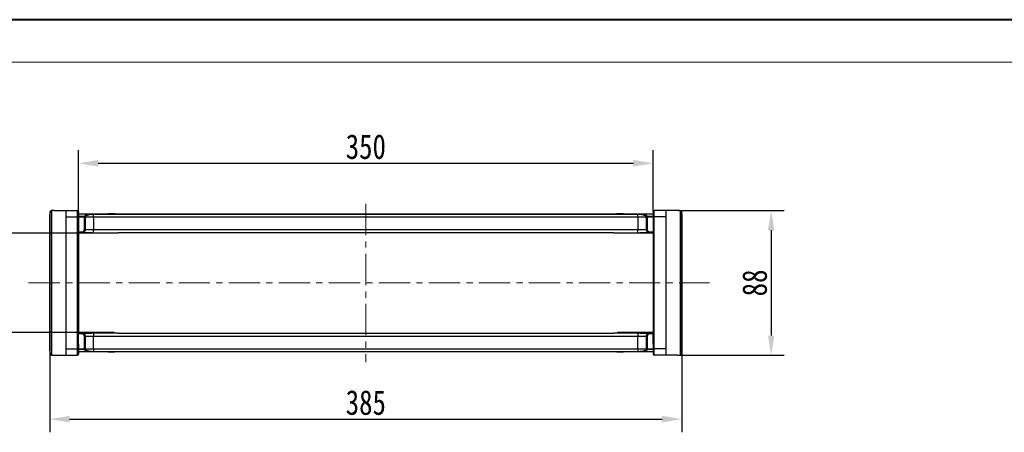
# Model space of a CAD drawing. Header units: millimetres. Extents: x -1374 to 811, y -432 to 1099.
# Tile 24 of 53: x -633 to -33, y 848 to 1099. Entities that reach past the tile are written whole.
import ezdxf

# ---------------------------------------------------------------- set-up
doc = ezdxf.new("R2010")
doc.units = ezdxf.units.MM
doc.linetypes.add('CENTERX2', pattern=[20.32, 12.7, -2.54, 2.54, -2.54])
doc.styles.get("Standard").update_dxf_attribs({"font": '仿宋_GB2312.ttf', "width": 0.8})
doc.dimstyles.new('ISO-60.1', dxfattribs={"dimtxt": 15, "dimasz": 12, "dimexe": 8, "dimexo": 0.625, "dimgap": 2.5, "dimtad": 1, "dimdsep": 46, "dimtxsty": 'Standard', "dimcen": 2.5, "dimadec": 0, "dimazin": 0, "dimtfac": 1, "dimtmove": 0, "dimatfit": 3, "dimfxl": 0, "dimarcsym": 0})

# ---------------------------------------------------------------- blocks, each defined once
blk = doc.blocks.new('*D3929')
at = {"color": 0, "lineweight": -2}
for p, q in [((-597.8, 968.84), (-654.63, 968.84)), ((-646.63, 956.84), (-646.63, 920.34)), ((-597.8, 908.34), (-654.63, 908.34))]:
    blk.add_line(p, q, dxfattribs=at)
at = {"color": 0, "lineweight": 9}
for points in [[(-648.63, 956.84), (-644.63, 956.84), (-646.63, 968.84)], [(-648.63, 920.34), (-644.63, 920.34), (-646.63, 908.34)]]:
    blk.add_solid(points, dxfattribs=at)
at = {"layer": 'Defpoints', "color": 0, "lineweight": 9}
for p in [(-597.17, 968.84), (-646.63, 908.34), (-597.17, 908.34)]:
    blk.add_point(p, dxfattribs=at)
at = {"color": 0, "lineweight": 9, "insert": (-656.63, 938.59), "char_height": 15, "attachment_point": 5, "rotation": 90}
blk.add_mtext('60', dxfattribs=at)
blk = doc.blocks.new('*D3930')
at = {"color": 0, "lineweight": -2}
for p, q in [((-231.66, 982.59), (-167.23, 982.59)), ((-175.23, 970.59), (-175.23, 906.59)), ((-231.66, 894.59), (-167.23, 894.59))]:
    blk.add_line(p, q, dxfattribs=at)
at = {"color": 0, "lineweight": 9}
for points in [[(-177.23, 970.59), (-173.23, 970.59), (-175.23, 982.59)], [(-177.23, 906.59), (-173.23, 906.59), (-175.23, 894.59)]]:
    blk.add_solid(points, dxfattribs=at)
at = {"layer": 'Defpoints', "color": 0, "lineweight": 9}
for p in [(-232.29, 982.59), (-232.29, 894.59), (-175.23, 894.59)]:
    blk.add_point(p, dxfattribs=at)
at = {"color": 0, "lineweight": 9, "insert": (-185.23, 938.59), "char_height": 15, "attachment_point": 5, "rotation": 90}
blk.add_mtext('88', dxfattribs=at)
blk = doc.blocks.new('*D3931')
at = {"color": 0, "lineweight": -2}
for p, q in [((-597.17, 981.93), (-597.17, 1019.39)), ((-247.17, 981.93), (-247.17, 1019.39)), ((-585.17, 1011.39), (-259.17, 1011.39))]:
    blk.add_line(p, q, dxfattribs=at)
at = {"color": 0, "lineweight": 9}
for points in [[(-585.17, 1013.39), (-585.17, 1009.39), (-597.17, 1011.39)], [(-259.17, 1013.39), (-259.17, 1009.39), (-247.17, 1011.39)]]:
    blk.add_solid(points, dxfattribs=at)
at = {"layer": 'Defpoints', "color": 0, "lineweight": 9}
for p in [(-247.17, 1011.39), (-597.17, 981.3), (-247.17, 981.3)]:
    blk.add_point(p, dxfattribs=at)
at = {"color": 0, "lineweight": 9, "insert": (-422.17, 1021.39), "char_height": 15, "attachment_point": 5}
blk.add_mtext('350', dxfattribs=at)
blk = doc.blocks.new('*D3915')
at = {"color": 0, "lineweight": -2}
for p, q in [((-229.67, 901.54), (-229.67, 847.74)), ((-614.67, 896.74), (-614.67, 847.74)), ((-602.67, 855.74), (-241.67, 855.74))]:
    blk.add_line(p, q, dxfattribs=at)
at = {"color": 0, "lineweight": 9}
for points in [[(-602.67, 857.74), (-602.67, 853.74), (-614.67, 855.74)], [(-241.67, 857.74), (-241.67, 853.74), (-229.67, 855.74)]]:
    blk.add_solid(points, dxfattribs=at)
at = {"layer": 'Defpoints', "color": 0, "lineweight": 9}
for p in [(-229.67, 902.16), (-614.67, 897.36), (-229.67, 855.74)]:
    blk.add_point(p, dxfattribs=at)
at = {"color": 0, "lineweight": 9, "insert": (-422.17, 865.74), "char_height": 15, "attachment_point": 5}
blk.add_mtext('385', dxfattribs=at)

msp = doc.modelspace()

# ---------------------------------------------------------------- linework, layer by layer
at = {"color": 7, "lineweight": 40}
msp.add_line((791.206, 1098.694), (-1374.106, 1098.694), dxfattribs=at)
at = {"color": 7, "lineweight": 13}
msp.add_line((765.428, 1072.916), (-1245.219, 1072.916), dxfattribs=at)
at = {"color": 1, "linetype": 'CENTERX2', "lineweight": 13, "ltscale": 1.5}
for p, q in [((-422.171, 986.748), (-422.171, 890.435)), ((-627.593, 938.592), (-212.889, 938.592))]:
    msp.add_line(p, q, dxfattribs=at)
at = {"color": 7, "linetype": 'Continuous', "lineweight": 25}
for p, q in [((-614.771, 897.23), (-614.771, 979.953)), ((-614.757, 980.1), (-614.757, 897.083)), ((-614.392, 895.238), (-614.392, 981.945)), ((-613.656, 982.547), (-613.656, 894.636)), ((-612.054, 982.592), (-612.771, 982.592)), ((-612.771, 982.592), (-612.771, 982.578)), ((-612.054, 982.592), (-604.971, 982.592)), ((-604.971, 982.592), (-604.971, 894.592)), ((-604.971, 982.592), (-597.921, 982.592)), ((-604.971, 978.781), (-597.921, 978.781)), ((-597.921, 978.781), (-597.921, 982.592)), ((-597.921, 898.402), (-597.921, 978.781)), ((-597.171, 981.842), (-597.171, 979.46)), ((-597.171, 980.592), (-422.171, 980.592)), ((-597.171, 979.46), (-597.171, 975.851)), ((-597.171, 979.176), (-593.635, 979.176)), ((-593.635, 978.687), (-597.171, 978.687)), ((-593.635, 978.687), (-593.635, 979.176)), ((-593.635, 978.687), (-593.14, 978.719)), ((-593.632, 978.592), (-593.635, 978.687)), ((-593.632, 971.092), (-593.632, 978.592)), ((-593.632, 978.592), (-593.136, 978.592)), ((-593.14, 978.719), (-593.136, 978.592)), ((-593.136, 978.592), (-593.136, 971.092)), ((-587.975, 978.592), (-593.136, 978.592)), ((-587.975, 980.428), (-422.171, 980.428)), ((-587.975, 980.428), (-587.975, 980.388)), ((-587.975, 978.592), (-587.975, 980.388)), ((-422.171, 980.388), (-587.975, 980.388)), ((-587.975, 978.592), (-587.975, 971.092)), ((-422.171, 978.592), (-587.975, 978.592)), ((-579.07, 980.792), (-579.07, 980.592)), ((-579.07, 980.792), (-578.825, 980.792)), ((-578.825, 980.792), (-578.825, 980.592)), ((-578.825, 980.792), (-578.64, 980.792)), ((-578.64, 980.792), (-578.64, 980.592)), ((-578.64, 980.792), (-578.065, 980.792)), ((-578.065, 980.792), (-578.065, 980.592)), ((-578.065, 980.792), (-577.059, 980.792)), ((-577.059, 980.792), (-577.059, 980.592)), ((-577.059, 980.792), (-577, 980.792)), ((-577, 980.792), (-577, 980.592)), ((-577, 980.792), (-576.272, 980.792)), ((-576.272, 980.792), (-576.272, 980.592)), ((-576.272, 980.792), (-576.153, 980.792)), ((-576.153, 980.592), (-576.153, 980.792)), ((-576.153, 980.792), (-575.761, 980.792)), ((-575.761, 980.792), (-575.761, 980.592)), ((-575.761, 980.792), (-575.08, 980.792)), ((-575.08, 980.792), (-575.08, 980.592)), ((-575.08, 980.792), (-575.076, 980.792)), ((-575.076, 980.592), (-575.076, 980.792)), ((-422.171, 980.592), (-247.171, 980.592)), ((-422.171, 980.428), (-256.367, 980.428)), ((-256.367, 980.388), (-422.171, 980.388)), ((-256.367, 978.592), (-422.171, 978.592)), ((-269.266, 980.792), (-269.266, 980.592)), ((-269.266, 980.792), (-269.262, 980.792)), ((-269.262, 980.792), (-269.262, 980.592)), ((-269.262, 980.792), (-268.581, 980.792)), ((-268.581, 980.792), (-268.581, 980.592)), ((-268.581, 980.792), (-268.189, 980.792)), ((-268.189, 980.792), (-268.189, 980.592)), ((-268.189, 980.792), (-268.07, 980.792)), ((-268.07, 980.792), (-268.07, 980.592)), ((-268.07, 980.792), (-267.343, 980.792)), ((-267.343, 980.792), (-267.343, 980.592)), ((-267.343, 980.792), (-267.284, 980.792)), ((-267.284, 980.792), (-267.284, 980.592)), ((-267.284, 980.792), (-266.277, 980.792)), ((-266.277, 980.792), (-266.277, 980.592)), ((-266.277, 980.792), (-265.702, 980.792)), ((-265.702, 980.792), (-265.702, 980.592)), ((-265.702, 980.792), (-265.517, 980.792)), ((-265.517, 980.792), (-265.517, 980.592)), ((-265.517, 980.792), (-265.272, 980.792)), ((-265.272, 980.792), (-265.272, 980.592)), ((-256.367, 980.428), (-256.367, 980.388)), ((-256.367, 978.592), (-256.367, 980.388)), ((-251.207, 978.592), (-256.367, 978.592)), ((-256.367, 978.592), (-256.367, 971.092)), ((-251.207, 978.592), (-251.203, 978.719)), ((-251.207, 971.092), (-251.207, 978.592)), ((-251.207, 978.592), (-250.71, 978.592)), ((-251.203, 978.719), (-250.707, 978.687)), ((-250.707, 978.687), (-250.71, 978.592)), ((-250.71, 978.592), (-250.71, 971.092)), ((-250.707, 979.176), (-247.171, 979.176)), ((-250.707, 979.176), (-250.707, 978.687)), ((-247.171, 978.687), (-250.707, 978.687)), ((-247.171, 981.842), (-247.171, 979.46)), ((-247.171, 979.46), (-247.171, 975.851)), ((-246.421, 978.781), (-246.421, 982.592)), ((-239.371, 982.592), (-246.421, 982.592)), ((-239.371, 978.781), (-246.421, 978.781)), ((-246.421, 898.402), (-246.421, 978.781)), ((-239.371, 982.592), (-239.371, 894.592)), ((-232.289, 982.592), (-239.371, 982.592)), ((-231.571, 982.592), (-232.289, 982.592)), ((-231.571, 982.592), (-231.571, 982.578)), ((-230.686, 982.547), (-230.686, 894.636)), ((-229.951, 895.238), (-229.951, 981.945)), ((-229.586, 980.1), (-229.586, 897.083)), ((-229.571, 897.23), (-229.571, 979.953)), ((-597.171, 975.851), (-597.171, 969.592)), ((-247.171, 975.851), (-247.171, 969.592)), ((-597.171, 969.592), (-595.141, 969.592)), ((-597.171, 969.092), (-597.171, 969.592)), ((-595.141, 969.092), (-597.171, 969.092)), ((-597.171, 969.092), (-597.171, 908.092)), ((-575.571, 968.842), (-597.171, 968.842)), ((-595.141, 969.592), (-595.141, 969.092)), ((-589.029, 969.092), (-595.141, 969.092)), ((-593.632, 971.092), (-593.136, 971.092)), ((-593.136, 971.092), (-587.975, 971.092)), ((-587.975, 969.092), (-587.975, 971.092)), ((-587.975, 971.092), (-422.171, 971.092)), ((-587.975, 969.092), (-573.089, 969.092)), ((-575.571, 968.842), (-575.571, 969.092)), ((-422.171, 969.092), (-573.064, 969.092)), ((-422.171, 971.092), (-256.367, 971.092)), ((-271.279, 969.092), (-422.171, 969.092)), ((-271.254, 969.092), (-256.367, 969.092)), ((-268.771, 968.842), (-268.771, 969.092)), ((-247.171, 968.842), (-268.771, 968.842)), ((-256.367, 971.092), (-251.207, 971.092)), ((-256.367, 969.092), (-256.367, 971.092)), ((-249.201, 969.092), (-255.313, 969.092)), ((-251.207, 971.092), (-250.71, 971.092)), ((-249.201, 969.592), (-247.171, 969.592)), ((-249.201, 969.092), (-249.201, 969.592)), ((-247.171, 969.092), (-249.201, 969.092)), ((-247.171, 969.592), (-247.171, 969.092)), ((-247.171, 969.092), (-247.171, 908.092)), ((-575.571, 908.342), (-597.171, 908.342)), ((-597.171, 908.092), (-595.141, 908.092)), ((-597.171, 907.592), (-597.171, 908.092)), ((-595.141, 907.592), (-597.171, 907.592)), ((-597.171, 901.332), (-597.171, 907.592)), ((-595.141, 908.092), (-595.141, 907.592)), ((-595.141, 908.092), (-589.029, 908.092)), ((-593.136, 906.092), (-593.632, 906.092)), ((-593.632, 898.592), (-593.632, 906.092)), ((-593.136, 906.092), (-593.136, 898.592)), ((-587.975, 906.092), (-593.136, 906.092)), ((-587.975, 908.091), (-587.975, 906.092)), ((-573.089, 908.091), (-587.975, 908.091)), ((-587.975, 898.592), (-587.975, 906.092)), ((-422.171, 906.092), (-587.975, 906.092)), ((-575.571, 908.091), (-575.571, 908.342)), ((-573.064, 908.092), (-422.171, 908.092)), ((-422.171, 908.092), (-271.279, 908.092)), ((-256.367, 906.092), (-422.171, 906.092)), ((-256.367, 908.091), (-271.254, 908.091)), ((-247.171, 908.342), (-268.771, 908.342)), ((-268.771, 908.091), (-268.771, 908.342)), ((-256.367, 908.091), (-256.367, 906.092)), ((-251.207, 906.092), (-256.367, 906.092)), ((-256.367, 898.592), (-256.367, 906.092)), ((-255.313, 908.092), (-249.201, 908.092)), ((-250.71, 906.092), (-251.207, 906.092)), ((-251.207, 898.592), (-251.207, 906.092)), ((-250.71, 906.092), (-250.71, 898.592)), ((-249.201, 907.592), (-249.201, 908.092)), ((-249.201, 908.092), (-247.171, 908.092)), ((-247.171, 907.592), (-249.201, 907.592)), ((-247.171, 908.092), (-247.171, 907.592)), ((-247.171, 901.332), (-247.171, 907.592)), ((-597.171, 901.332), (-597.171, 897.723)), ((-247.171, 901.332), (-247.171, 897.723)), ((-612.771, 894.605), (-612.771, 894.592)), ((-612.771, 894.592), (-612.054, 894.592)), ((-612.054, 894.592), (-604.971, 894.592)), ((-604.971, 898.402), (-597.921, 898.402)), ((-604.971, 894.592), (-597.921, 894.592)), ((-597.921, 894.592), (-597.921, 898.402)), ((-597.171, 898.496), (-593.635, 898.496)), ((-593.635, 898.007), (-597.171, 898.007)), ((-597.171, 897.723), (-597.171, 895.342)), ((-422.171, 896.592), (-597.171, 896.592)), ((-593.635, 898.496), (-593.632, 898.592)), ((-593.635, 898.007), (-593.635, 898.496)), ((-593.14, 898.464), (-593.635, 898.496)), ((-593.136, 898.592), (-593.632, 898.592)), ((-593.136, 898.592), (-593.14, 898.464)), ((-593.136, 898.592), (-587.975, 898.592)), ((-587.975, 898.592), (-587.975, 896.795)), ((-587.975, 898.592), (-422.171, 898.592)), ((-587.975, 896.755), (-587.975, 896.795)), ((-587.975, 896.795), (-422.171, 896.795)), ((-422.171, 896.755), (-587.975, 896.755)), ((-579.07, 896.392), (-579.07, 896.592)), ((-578.825, 896.392), (-579.07, 896.392)), ((-578.825, 896.392), (-578.825, 896.592)), ((-578.64, 896.392), (-578.825, 896.392)), ((-578.64, 896.392), (-578.64, 896.592)), ((-578.065, 896.392), (-578.64, 896.392)), ((-578.065, 896.392), (-578.065, 896.592)), ((-577.059, 896.392), (-578.065, 896.392)), ((-577.059, 896.392), (-577.059, 896.592)), ((-577, 896.392), (-577.059, 896.392)), ((-577, 896.392), (-577, 896.592)), ((-576.272, 896.392), (-577, 896.392)), ((-576.272, 896.392), (-576.272, 896.592)), ((-576.153, 896.392), (-576.272, 896.392)), ((-576.153, 896.392), (-576.153, 896.592)), ((-575.761, 896.392), (-576.153, 896.392)), ((-575.761, 896.392), (-575.761, 896.592)), ((-575.08, 896.392), (-575.761, 896.392)), ((-575.08, 896.392), (-575.08, 896.592)), ((-575.076, 896.392), (-575.08, 896.392)), ((-575.076, 896.392), (-575.076, 896.592)), ((-422.171, 898.592), (-256.367, 898.592)), ((-422.171, 896.795), (-256.367, 896.795)), ((-256.367, 896.755), (-422.171, 896.755)), ((-247.171, 896.592), (-422.171, 896.592)), ((-269.266, 896.592), (-269.266, 896.392)), ((-269.262, 896.392), (-269.266, 896.392)), ((-269.262, 896.392), (-269.262, 896.592)), ((-268.581, 896.392), (-269.262, 896.392)), ((-268.581, 896.392), (-268.581, 896.592)), ((-268.189, 896.392), (-268.581, 896.392)), ((-268.189, 896.592), (-268.189, 896.392)), ((-268.07, 896.392), (-268.189, 896.392)), ((-268.07, 896.392), (-268.07, 896.592)), ((-267.343, 896.392), (-268.07, 896.392)), ((-267.343, 896.392), (-267.343, 896.592)), ((-267.284, 896.392), (-267.343, 896.392)), ((-267.284, 896.392), (-267.284, 896.592)), ((-266.277, 896.392), (-267.284, 896.392)), ((-266.277, 896.392), (-266.277, 896.592)), ((-265.702, 896.392), (-266.277, 896.392)), ((-265.702, 896.392), (-265.702, 896.592)), ((-265.517, 896.392), (-265.702, 896.392)), ((-265.517, 896.392), (-265.517, 896.592)), ((-265.272, 896.392), (-265.517, 896.392)), ((-265.272, 896.392), (-265.272, 896.592)), ((-256.367, 898.592), (-256.367, 896.795)), ((-256.367, 898.592), (-251.207, 898.592)), ((-256.367, 896.755), (-256.367, 896.795)), ((-250.71, 898.592), (-251.207, 898.592)), ((-251.203, 898.464), (-251.207, 898.592)), ((-250.707, 898.496), (-251.203, 898.464)), ((-250.71, 898.592), (-250.707, 898.496)), ((-250.707, 898.496), (-247.171, 898.496)), ((-250.707, 898.496), (-250.707, 898.007)), ((-247.171, 898.007), (-250.707, 898.007)), ((-247.171, 897.723), (-247.171, 895.342)), ((-246.421, 894.592), (-246.421, 898.402)), ((-239.371, 898.402), (-246.421, 898.402)), ((-239.371, 894.592), (-246.421, 894.592)), ((-232.289, 894.592), (-239.371, 894.592)), ((-232.289, 894.592), (-231.571, 894.592)), ((-231.571, 894.605), (-231.571, 894.592))]:
    msp.add_line(p, q, dxfattribs=at)
at = {"color": 8, "linetype": 'Continuous', "lineweight": 25}
for p, q in [((-613.69, 982.547), (-613.656, 982.547)), ((-230.652, 982.547), (-230.686, 982.547)), ((-613.656, 894.636), (-613.69, 894.636)), ((-230.686, 894.636), (-230.652, 894.636))]:
    msp.add_line(p, q, dxfattribs=at)
at = {"color": 7, "linetype": 'Continuous', "lineweight": 25}
for centre, radius, start, end in [((-614.023, 979.953), 0.748, 168.672683, 179.999865), ((-614.021, 979.953), 0.75, 168.82866, 180), ((-613.656, 981.798), 0.75, 92.57859, 168.799425), ((-613.657, 981.797), 0.75, 89.978494, 168.654662), ((-597.921, 981.842), 0.75, 0, 90), ((-597.887, 979.498), 0.717, 267.292471, 357.008579), ((-593.645, 978.669), 0.508, 5.706591, 88.892518), ((-250.698, 978.669), 0.508, 91.107482, 174.293409), ((-246.421, 981.842), 0.75, 90, 180), ((-246.455, 979.498), 0.717, 182.991421, 272.707529), ((-230.686, 981.797), 0.75, 11.345338, 90.021506), ((-230.686, 981.798), 0.75, 11.200575, 87.42141), ((-230.319, 979.953), 0.748, 0.000135, 11.327317), ((-230.321, 979.953), 0.75, 0, 11.17134), ((-614.021, 897.23), 0.75, 180, 191.17134), ((-614.023, 897.23), 0.748, 180.000135, 191.327317), ((-613.656, 895.385), 0.75, 191.200575, 267.42141), ((-613.657, 895.386), 0.75, 191.345338, 270.021506), ((-597.887, 897.686), 0.717, 2.991421, 92.707529), ((-597.921, 895.342), 0.75, 270, 0), ((-593.645, 898.514), 0.508, 271.107482, 354.293409), ((-250.698, 898.514), 0.508, 185.706591, 268.892518), ((-246.455, 897.686), 0.717, 87.292471, 177.008579), ((-246.421, 895.342), 0.75, 180, 270), ((-230.686, 895.386), 0.75, 269.978494, 348.654662), ((-230.686, 895.385), 0.75, 272.57859, 348.799425), ((-230.319, 897.23), 0.748, 348.672683, 359.999865), ((-230.321, 897.23), 0.75, 348.82866, 0)]:
    msp.add_arc(centre, radius, start, end, dxfattribs=at)
for centre, major_axis, ratio, start_param, end_param in [((-611.711, 938.592), (0, 44), 0.9829545, 0.0245263, 0.0450049), ((-232.632, 938.592), (0, 44), 0.9829545, 6.2381804, 6.258659), ((-574.096, 971.092), (-1.279, 1.932), 0.4054038, 2.8565419, 2.8792622), ((-270.246, 971.092), (1.279, 1.932), 0.4054038, 3.4039232, 3.4266434), ((-574.096, 906.092), (1.279, 1.932), 0.4054038, 0.2623305, 0.2850507), ((-270.246, 906.092), (-1.279, 1.932), 0.4054038, 5.9981346, 6.0208548), ((-611.711, 938.592), (0, 44), 0.9829545, 3.0965878, 3.1170663), ((-232.632, 938.592), (0, 44), 0.9829545, 3.166119, 3.1865975)]:
    msp.add_ellipse(centre, major_axis=major_axis, ratio=ratio, start_param=start_param, end_param=end_param, dxfattribs=at)
for points, knots in [([(-614.392, 981.945), (-614.487, 981.463), (-614.609, 980.848), (-614.73, 980.233), (-614.757, 980.1)], [0, 0, 0, 0, 0.7828247, 1, 1, 1, 1]), ([(-612.772, 982.579), (-612.774, 982.579), (-613.08, 982.572), (-613.386, 982.56), (-613.69, 982.547)], [0, 0, 0, 0, 0.006168, 1, 1, 1, 1]), ([(-593.635, 979.176), (-593.55, 979.282), (-593.401, 979.467), (-592.889, 979.713), (-592.14, 979.964), (-591.177, 980.167), (-590.1, 980.31), (-589.135, 980.402), (-588.398, 980.419), (-587.975, 980.428)], [0, 0, 0, 0, 0.171497, 0.3000877, 0.4286662, 0.6463504, 0.7521855, 0.8578829, 1, 1, 1, 1]), ([(-587.975, 980.388), (-588.383, 980.376), (-589.096, 980.354), (-590.004, 980.231), (-590.995, 980.041), (-592.091, 979.697), (-592.837, 979.229), (-593.083, 978.879), (-593.133, 978.737), (-593.14, 978.719)], [0, 0, 0, 0, 0.1441605, 0.2514116, 0.358864, 0.5773891, 0.8313602, 0.978387, 1, 1, 1, 1]), ([(-256.367, 980.428), (-255.945, 980.419), (-255.208, 980.402), (-254.242, 980.31), (-253.166, 980.167), (-252.203, 979.964), (-251.454, 979.713), (-250.941, 979.467), (-250.792, 979.282), (-250.707, 979.176)], [0, 0, 0, 0, 0.1421171, 0.2478145, 0.3536496, 0.5713338, 0.6999123, 0.828503, 1, 1, 1, 1]), ([(-251.203, 978.719), (-251.276, 978.86), (-251.46, 979.213), (-252.256, 979.697), (-253.347, 980.041), (-254.339, 980.231), (-255.247, 980.354), (-255.959, 980.376), (-256.367, 980.388)], [0, 0, 0, 0, 0.1685696, 0.4225622, 0.6411057, 0.7485672, 0.8558274, 1, 1, 1, 1]), ([(-230.652, 982.547), (-230.754, 982.551), (-231.06, 982.565), (-231.366, 982.572), (-231.571, 982.577)], [0, 0, 0, 0, 0.3309286, 1, 1, 1, 1]), ([(-229.951, 981.945), (-229.855, 981.463), (-229.734, 980.848), (-229.612, 980.233), (-229.586, 980.1)], [0, 0, 0, 0, 0.78282465, 1, 1, 1, 1]), ([(-595.141, 969.592), (-595.027, 969.599), (-594.744, 969.618), (-594.319, 969.801), (-593.939, 970.141), (-593.682, 970.588), (-593.648, 970.924), (-593.632, 971.092)], [0, 0, 0, 0, 0.1452268, 0.3603998, 0.5741389, 0.7870548, 1, 1, 1, 1]), ([(-593.136, 971.092), (-593.137, 971.037), (-593.14, 970.926), (-593.161, 970.761), (-593.196, 970.596), (-593.245, 970.434), (-593.327, 970.226), (-593.435, 970.03), (-593.567, 969.849), (-593.676, 969.722), (-593.796, 969.605), (-593.926, 969.497), (-594.065, 969.401), (-594.211, 969.317), (-594.363, 969.246), (-594.523, 969.186), (-594.706, 969.136), (-594.913, 969.099), (-595.065, 969.094), (-595.141, 969.092)], [0, 0, 0, 0, 0.0523899, 0.1051422, 0.1590368, 0.2133258, 0.2656737, 0.3721305, 0.4263638, 0.4788672, 0.5317317, 0.585733, 0.6401263, 0.6929511, 0.7461417, 0.8004848, 0.8552258, 0.9271475, 1, 1, 1, 1]), ([(-589.029, 969.092), (-589.014, 969.092), (-588.663, 969.092), (-588.312, 969.092), (-587.975, 969.092)], [0, 0, 0, 0, 0.0418062, 1, 1, 1, 1]), ([(-573.1, 969.092), (-573.099, 969.092), (-573.087, 969.092), (-573.075, 969.092), (-573.064, 969.092)], [0, 0, 0, 0, 0.0632241, 1, 1, 1, 1]), ([(-256.367, 969.092), (-256.03, 969.092), (-255.679, 969.092), (-255.328, 969.092), (-255.313, 969.092)], [0, 0, 0, 0, 0.9581938, 1, 1, 1, 1]), ([(-249.201, 969.092), (-249.257, 969.093), (-249.369, 969.096), (-249.536, 969.117), (-249.704, 969.153), (-249.867, 969.202), (-250.024, 969.265), (-250.176, 969.341), (-250.322, 969.43), (-250.459, 969.531), (-250.587, 969.643), (-250.704, 969.764), (-250.812, 969.897), (-250.908, 970.037), (-251.019, 970.234), (-251.105, 970.444), (-251.166, 970.677), (-251.2, 970.876), (-251.204, 971.019), (-251.207, 971.092)], [0, 0, 0, 0, 0.0530632, 0.1064964, 0.1610968, 0.2161005, 0.2691683, 0.3226066, 0.3772149, 0.4322282, 0.4852658, 0.5386753, 0.5932595, 0.6482506, 0.7010615, 0.8084928, 0.8632443, 0.9312231, 1, 1, 1, 1]), ([(-250.71, 971.092), (-250.704, 970.984), (-250.686, 970.708), (-250.508, 970.287), (-250.166, 969.903), (-249.712, 969.642), (-249.372, 969.608), (-249.201, 969.592)], [0, 0, 0, 0, 0.1369171, 0.3517136, 0.5676407, 0.7838231, 1, 1, 1, 1]), ([(-595.141, 908.092), (-595.085, 908.09), (-594.974, 908.088), (-594.806, 908.066), (-594.639, 908.03), (-594.475, 907.981), (-594.318, 907.918), (-594.167, 907.842), (-594.021, 907.753), (-593.883, 907.652), (-593.756, 907.541), (-593.638, 907.419), (-593.53, 907.287), (-593.434, 907.146), (-593.323, 906.949), (-593.238, 906.739), (-593.176, 906.506), (-593.142, 906.307), (-593.138, 906.164), (-593.136, 906.092)], [0, 0, 0, 0, 0.0530632, 0.1064964, 0.1610968, 0.2161005, 0.2691683, 0.3226066, 0.3772149, 0.4322282, 0.4852658, 0.5386753, 0.5932595, 0.6482506, 0.7010615, 0.8084928, 0.8632443, 0.9312231, 1, 1, 1, 1]), ([(-593.632, 906.092), (-593.639, 906.199), (-593.657, 906.475), (-593.835, 906.897), (-594.176, 907.28), (-594.63, 907.541), (-594.971, 907.575), (-595.141, 907.592)], [0, 0, 0, 0, 0.1369171, 0.3517136, 0.5676407, 0.7838231, 1, 1, 1, 1]), ([(-587.975, 908.091), (-588.312, 908.091), (-588.663, 908.092), (-589.014, 908.092), (-589.029, 908.092)], [0, 0, 0, 0, 0.9581938, 1, 1, 1, 1]), ([(-271.242, 908.091), (-271.243, 908.091), (-271.255, 908.091), (-271.267, 908.092), (-271.279, 908.092)], [0, 0, 0, 0, 0.06322412, 1, 1, 1, 1]), ([(-255.313, 908.092), (-255.328, 908.092), (-255.679, 908.092), (-256.03, 908.091), (-256.367, 908.091)], [0, 0, 0, 0, 0.0418062, 1, 1, 1, 1]), ([(-251.207, 906.092), (-251.205, 906.147), (-251.203, 906.257), (-251.181, 906.422), (-251.147, 906.588), (-251.098, 906.749), (-251.015, 906.957), (-250.907, 907.154), (-250.775, 907.334), (-250.666, 907.461), (-250.546, 907.578), (-250.416, 907.686), (-250.277, 907.782), (-250.131, 907.866), (-249.979, 907.938), (-249.819, 907.997), (-249.636, 908.047), (-249.43, 908.084), (-249.278, 908.089), (-249.201, 908.092)], [0, 0, 0, 0, 0.0523899, 0.1051422, 0.1590368, 0.2133258, 0.2656737, 0.3721305, 0.4263638, 0.4788672, 0.5317317, 0.585733, 0.6401263, 0.6929511, 0.7461417, 0.8004848, 0.8552258, 0.9271475, 1, 1, 1, 1]), ([(-249.201, 907.592), (-249.316, 907.584), (-249.599, 907.565), (-250.023, 907.382), (-250.403, 907.042), (-250.661, 906.595), (-250.694, 906.259), (-250.71, 906.092)], [0, 0, 0, 0, 0.1452268, 0.3603998, 0.5741389, 0.7870548, 1, 1, 1, 1]), ([(-614.757, 897.083), (-614.673, 896.662), (-614.552, 896.047), (-614.43, 895.432), (-614.392, 895.238)], [0, 0, 0, 0, 0.68553605, 1, 1, 1, 1]), ([(-613.69, 894.636), (-613.589, 894.632), (-613.283, 894.618), (-612.976, 894.611), (-612.771, 894.606)], [0, 0, 0, 0, 0.33092861, 1, 1, 1, 1]), ([(-587.975, 896.755), (-588.398, 896.765), (-589.135, 896.781), (-590.1, 896.873), (-591.177, 897.016), (-592.14, 897.219), (-592.889, 897.47), (-593.401, 897.717), (-593.55, 897.901), (-593.635, 898.007)], [0, 0, 0, 0, 0.1421171, 0.2478145, 0.3536496, 0.5713338, 0.6999123, 0.828503, 1, 1, 1, 1]), ([(-593.14, 898.464), (-593.066, 898.323), (-592.883, 897.97), (-592.086, 897.487), (-590.996, 897.142), (-590.004, 896.952), (-589.096, 896.829), (-588.384, 896.808), (-587.975, 896.795)], [0, 0, 0, 0, 0.1685696, 0.4225622, 0.6411057, 0.7485672, 0.8558274, 1, 1, 1, 1]), ([(-256.367, 896.795), (-255.959, 896.808), (-255.247, 896.829), (-254.338, 896.952), (-253.347, 897.142), (-252.251, 897.486), (-251.506, 897.955), (-251.26, 898.304), (-251.209, 898.446), (-251.203, 898.464)], [0, 0, 0, 0, 0.1441605, 0.2514116, 0.358864, 0.5773891, 0.8313602, 0.978387, 1, 1, 1, 1]), ([(-250.707, 898.007), (-250.792, 897.901), (-250.941, 897.717), (-251.454, 897.47), (-252.203, 897.219), (-253.166, 897.016), (-254.242, 896.873), (-255.208, 896.781), (-255.945, 896.765), (-256.367, 896.755)], [0, 0, 0, 0, 0.171497, 0.3000877, 0.4286662, 0.6463504, 0.7521855, 0.8578829, 1, 1, 1, 1]), ([(-231.57, 894.604), (-231.568, 894.604), (-231.262, 894.611), (-230.956, 894.624), (-230.652, 894.636)], [0, 0, 0, 0, 0.006168, 1, 1, 1, 1]), ([(-229.586, 897.083), (-229.669, 896.662), (-229.791, 896.047), (-229.912, 895.432), (-229.951, 895.238)], [0, 0, 0, 0, 0.68553605, 1, 1, 1, 1])]:
    msp.add_open_spline(points, degree=3, knots=knots, dxfattribs=at)

# ---------------------------------------------------------------- dimensions: what is measured, and where the dimension line sits
at = {"color": 5, "lineweight": 9}
for base, p1, p2, picture, middle in [((-247.171, 1011.388), (-597.171, 981.302), (-247.171, 981.302), '*D3931', (-422.171, 1021.388)), ((-229.671, 855.744), (-614.671, 897.364), (-229.671, 902.163), '*D3915', (-422.171, 865.744))]:
    dim = msp.add_linear_dim(base=base, p1=p1, p2=p2, dimstyle='ISO-60.1', dxfattribs=at)
    dim.commit()
    dim.dimension.update_dxf_attribs({"geometry": picture, "text_midpoint": middle})
dim = msp.add_linear_dim(base=(-175.227, 894.592), p1=(-232.289, 982.592), p2=(-232.289, 894.592), angle=90, dimstyle='ISO-60.1', dxfattribs=at)
dim.commit()
dim.dimension.update_dxf_attribs({"geometry": '*D3930', "text_midpoint": (-185.227, 938.592)})
dim = msp.add_linear_dim(base=(-646.628, 908.342), p1=(-597.171, 968.842), p2=(-597.171, 908.342), angle=90, text='60', dimstyle='ISO-60.1', dxfattribs=at)
dim.commit()
dim.dimension.update_dxf_attribs({"geometry": '*D3929', "text_midpoint": (-656.628, 938.592)})

doc.saveas('drawing.dxf')
